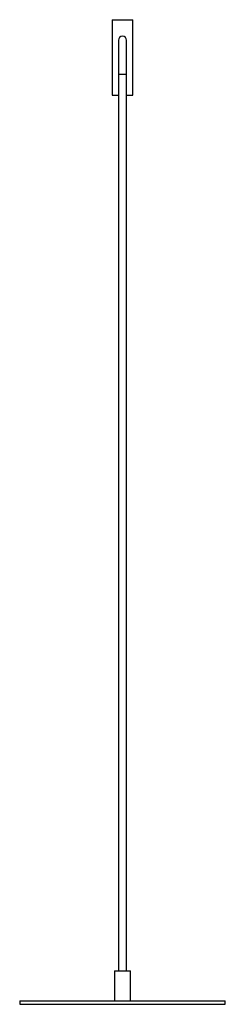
# Paper-space layout '_Derecha' of a CAD drawing. Header units: millimetres. Extents: x -150 to 150, y 55 to 1490.
import ezdxf

# ---------------------------------------------------------------- set-up
doc = ezdxf.new("R2010")
doc.units = ezdxf.units.MM

psp = doc.layouts.new('_Derecha')

# ---------------------------------------------------------------- linework, layer by layer
at = {"color": 7, "linetype": 'Continuous', "lineweight": 25}
for p, q in [((-15, 1490), (-15, 1380)), ((-15, 1490), (15, 1490)), ((15, 1380), (15, 1490)), ((-5.85, 1460), (-5.85, 104)), ((5.85, 104), (5.85, 1460)), ((-15, 1380), (-5.85, 1380)), ((5.85, 1380), (15, 1380)), ((-11.5, 104), (-11.5, 60)), ((-11.5, 104), (11.5, 104)), ((11.5, 60), (11.5, 104)), ((-150, 60), (-150, 55)), ((-150, 60), (150, 60)), ((150, 55), (150, 60)), ((-150, 55), (150, 55))]:
    psp.add_line(p, q, dxfattribs=at)
at = {"color": 8, "linetype": 'Continuous', "lineweight": 25}
psp.add_line((5.85, 1410), (-5.85, 1410), dxfattribs=at)
at = {"color": 7, "linetype": 'Continuous', "lineweight": 25}
psp.add_arc((0, 1460), 5.85, 0, 180, dxfattribs=at)

doc.saveas('drawing.dxf')
